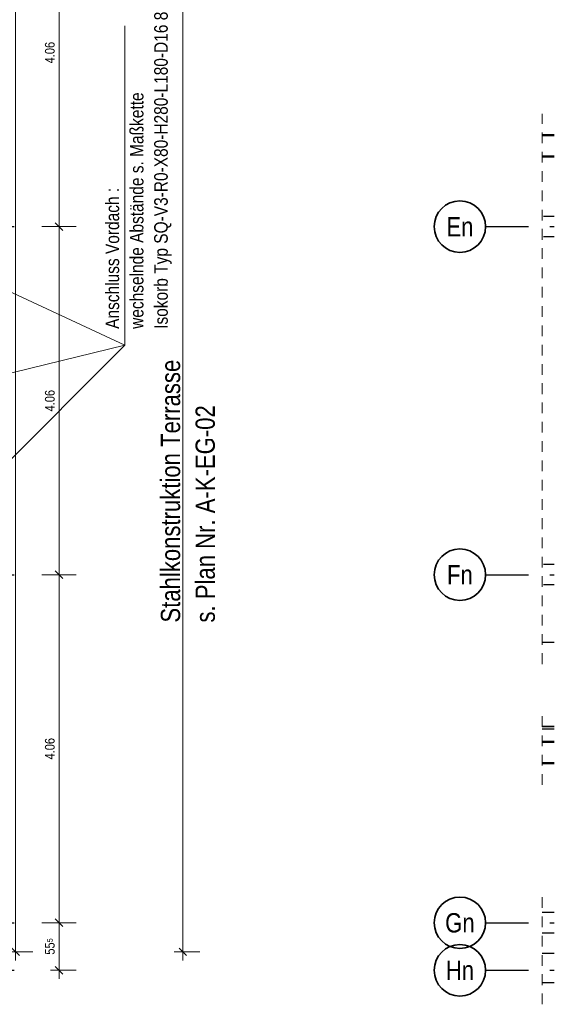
# Model space of a CAD drawing. Header units: millimetres. Extents: x 0 to 60.3, y -32.3 to 42.
# Tile 11 of 57: x 46.1 to 52.3, y -25.2 to -13.7. Entities that reach past the tile are written whole.
import ezdxf
from ezdxf.enums import TextEntityAlignment as Align

# ---------------------------------------------------------------- set-up
doc = ezdxf.new("R2010")
doc.units = ezdxf.units.MM
doc.linetypes.add('DASHDOTX2', pattern=[2, 1, -0.5, 0, -0.5])
doc.linetypes.add('HIDDEN', pattern=[0.375, 0.25, -0.125])
doc.layers.add('Achsen', color=7, linetype='Continuous', lineweight=20)
doc.styles.add('Arial Narrow', font='ARIALN.TTF')
doc.dimstyles.new('Arch_Strakon_dimstyle', dxfattribs={"dimtxt": 15.75, "dimasz": 1, "dimexe": 1.25, "dimexo": 0.0625, "dimgap": 1, "dimtad": 0, "dimdec": 4, "dimzin": 12, "dimdsep": 46, "dimtxsty": 'Arial Narrow', "dimblk": 'Arrowhead_Tick', "dimsah": 1, "dimcen": 0, "dimse1": 1, "dimse2": 1, "dimclrd": 6, "dimclrt": 2, "dimazin": 0, "dimtfac": 1, "dimtdec": 4, "dimtmove": 0, "dimatfit": 3, "dimldrblk": 'NONE', "dimfxl": 1, "dimtvp": 1, "dimtolj": 1, "dimtzin": 0, "dimlwd": 13, "dimarcsym": 2})

# ---------------------------------------------------------------- blocks, each defined once
blk = doc.blocks.new('Arrowhead_Tick')
at = {"color": 0, "linetype": 'Continuous', "lineweight": -2}
for p, q in [((0, 20), (0, -10)), ((-1, 0), (0, 0)), ((10, 0), (0, 0))]:
    blk.add_line(p, q, dxfattribs=at)
at = {"color": 2, "linetype": 'Continuous', "lineweight": 35}
blk.add_line((4.4, 4.4), (-4.4, -4.4), dxfattribs=at)
blk = doc.blocks.new('*D324')
at = {"layer": 'Achsen', "color": 6, "linetype": 'Continuous', "lineweight": 13}
blk.add_line((46.522, -24.805), (46.522, -24.27), dxfattribs=at)
at = {"layer": 'Defpoints', "color": 0}
for p in [(46.23, -24.26), (46.522, -24.26), (46.23, -24.815)]:
    blk.add_point(p, dxfattribs=at)
at = {"layer": 'Achsen', "color": 6, "lineweight": 13, "xscale": 0.01, "yscale": 0.01, "zscale": 0.01}
for p, rotation in [((46.522, -24.26), 90), ((46.522, -24.815), 270)]:
    blk.add_blockref('Arrowhead_Tick', p, dxfattribs=dict(at, rotation=rotation))
at = {"layer": 'Achsen', "color": 3, "lineweight": 35, "insert": (46.415, -24.537), "char_height": 0.1125, "attachment_point": 5, "rotation": 90, "style": 'Arial Narrow'}
blk.add_mtext('\\A1;55{\\A1;\\H.6x;\\S5;}', dxfattribs=at)
blk = doc.blocks.new('_None')
blk = doc.blocks.new('*D325')
at = {"layer": 'Achsen', "color": 6, "linetype": 'Continuous', "lineweight": 13}
blk.add_line((46.522, -24.25), (46.522, -20.21), dxfattribs=at)
at = {"layer": 'Defpoints', "color": 0}
for p in [(46.23, -20.2), (46.522, -20.2), (46.23, -24.26)]:
    blk.add_point(p, dxfattribs=at)
at = {"layer": 'Achsen', "color": 6, "lineweight": 13, "xscale": 0.01, "yscale": 0.01, "zscale": 0.01}
for p, rotation in [((46.522, -20.2), 90), ((46.522, -24.26), 270)]:
    blk.add_blockref('Arrowhead_Tick', p, dxfattribs=dict(at, rotation=rotation))
at = {"layer": 'Achsen', "color": 3, "lineweight": 35, "insert": (46.415, -22.23), "char_height": 0.1125, "attachment_point": 5, "rotation": 90, "style": 'Arial Narrow'}
blk.add_mtext('\\A1;4.06', dxfattribs=at)
blk = doc.blocks.new('*D326')
at = {"layer": 'Achsen', "color": 6, "linetype": 'Continuous', "lineweight": 13}
blk.add_line((46.522, -20.19), (46.522, -16.15), dxfattribs=at)
at = {"layer": 'Defpoints', "color": 0}
for p in [(46.23, -16.14), (46.522, -16.14), (46.23, -20.2)]:
    blk.add_point(p, dxfattribs=at)
at = {"layer": 'Achsen', "color": 6, "lineweight": 13, "xscale": 0.01, "yscale": 0.01, "zscale": 0.01}
for p, rotation in [((46.522, -16.14), 90), ((46.522, -20.2), 270)]:
    blk.add_blockref('Arrowhead_Tick', p, dxfattribs=dict(at, rotation=rotation))
at = {"layer": 'Achsen', "color": 3, "lineweight": 35, "insert": (46.415, -18.17), "char_height": 0.1125, "attachment_point": 5, "rotation": 90, "style": 'Arial Narrow'}
blk.add_mtext('\\A1;4.06', dxfattribs=at)
blk = doc.blocks.new('*D327')
at = {"layer": 'Achsen', "color": 6, "linetype": 'Continuous', "lineweight": 13}
blk.add_line((46.522, -16.13), (46.522, -12.09), dxfattribs=at)
at = {"layer": 'Defpoints', "color": 0}
for p in [(46.23, -12.08), (46.522, -12.08), (46.23, -16.14)]:
    blk.add_point(p, dxfattribs=at)
at = {"layer": 'Achsen', "color": 6, "lineweight": 13, "xscale": 0.01, "yscale": 0.01, "zscale": 0.01}
for p, rotation in [((46.522, -12.08), 90), ((46.522, -16.14), 270)]:
    blk.add_blockref('Arrowhead_Tick', p, dxfattribs=dict(at, rotation=rotation))
at = {"layer": 'Achsen', "color": 3, "lineweight": 35, "insert": (46.415, -14.11), "char_height": 0.1125, "attachment_point": 5, "rotation": 90, "style": 'Arial Narrow'}
blk.add_mtext('\\A1;4.06', dxfattribs=at)
blk = doc.blocks.new('*D358')
at = {"layer": 'Achsen', "color": 6, "linetype": 'Continuous', "lineweight": 13}
blk.add_line((46.016, -24.59), (46.016, -8.45), dxfattribs=at)
at = {"layer": 'Defpoints', "color": 0}
for p in [(43.452, -8.44), (46.016, -8.44), (43.451, -24.6)]:
    blk.add_point(p, dxfattribs=at)
at = {"layer": 'Achsen', "color": 6, "lineweight": 13, "xscale": 0.01, "yscale": 0.01, "zscale": 0.01}
for p, rotation in [((46.016, -8.44), 90), ((46.016, -24.6), 270)]:
    blk.add_blockref('Arrowhead_Tick', p, dxfattribs=dict(at, rotation=rotation))
at = {"layer": 'Achsen', "color": 2, "lineweight": 35, "insert": (45.886, -16.52), "char_height": 0.1575, "attachment_point": 5, "rotation": 90, "style": 'Arial Narrow'}
blk.add_mtext('\\A1;16.16', dxfattribs=at)
blk = doc.blocks.new('*D418')
at = {"layer": 'Achsen', "color": 6, "linetype": 'Continuous', "lineweight": 13}
blk.add_line((47.966, -24.59), (47.966, -7.45), dxfattribs=at)
at = {"layer": 'Defpoints', "color": 0}
for p in [(44.442, -7.44), (47.966, -7.44), (44.442, -24.6)]:
    blk.add_point(p, dxfattribs=at)
at = {"layer": 'Achsen', "color": 6, "lineweight": 13, "xscale": 0.01, "yscale": 0.01, "zscale": 0.01}
for p, rotation in [((47.966, -7.44), 90), ((47.966, -24.6), 270)]:
    blk.add_blockref('Arrowhead_Tick', p, dxfattribs=dict(at, rotation=rotation))

msp = doc.modelspace()

# ---------------------------------------------------------------- linework, layer by layer
at = {"color": 5, "linetype": 'HIDDEN', "lineweight": 18, "ltscale": 0.5}
for p, q in [((52.155575, -21.242203), (52.155575, -14.822493)), ((52.155575, -22.649833), (52.155575, -21.752203)), ((52.155575, -25.211412), (52.155575, -23.889858))]:
    msp.add_line(p, q, dxfattribs=at)
at = {"color": 4, "linetype": 'Continuous', "lineweight": 50}
for p, q in [((52.298193, -15.072493), (52.155575, -15.072493)), ((52.298193, -15.322493), (52.155575, -15.322493)), ((52.298193, -22.149833), (52.155575, -22.149833)), ((52.298193, -22.399833), (52.155575, -22.399833))]:
    msp.add_line(p, q, dxfattribs=at)
at = {"color": 3, "linetype": 'HIDDEN', "lineweight": 25, "ltscale": 0.5}
for p, q in [((52.298193, -16.019846), (52.155575, -16.019846)), ((52.298193, -16.259846), (52.155575, -16.259846)), ((52.298193, -20.07985), (52.155575, -20.07985)), ((52.298193, -20.31985), (52.155575, -20.31985))]:
    msp.add_line(p, q, dxfattribs=at)
at = {"layer": 'Achsen', "color": 5, "linetype": 'Continuous', "lineweight": 18}
for p, q in [((47.289461, -13.797024), (47.289461, -17.524276)), ((47.289461, -17.524276), (44.635591, -16.288523)), ((47.289461, -17.524276), (44.562052, -20.249725)), ((47.289461, -17.524276), (44.569735, -18.187354))]:
    msp.add_line(p, q, dxfattribs=at)
at = {"layer": 'Achsen', "color": 3, "linetype": 'DASHDOTX2', "lineweight": 25, "ltscale": 0.5}
for p, q in [((34.148213, -16.139833), (46.229506, -16.139833)), ((51.497117, -16.139833), (52.298193, -16.139833)), ((34.148213, -20.199833), (46.229506, -20.199833)), ((51.497117, -20.199833), (52.298193, -20.199833)), ((34.148213, -24.259833), (46.229506, -24.259833)), ((51.497117, -24.259833), (52.298193, -24.259833)), ((34.148213, -24.814833), (46.229506, -24.814833)), ((51.497117, -24.814833), (52.298193, -24.814833))]:
    msp.add_line(p, q, dxfattribs=at)
at = {"layer": 'Achsen', "color": 3, "linetype": 'Continuous', "lineweight": 25}
for p, q in [((52.298193, -20.992203), (52.155575, -20.992203)), ((52.298193, -22.002203), (52.155575, -22.002203)), ((52.298193, -24.139858), (52.155575, -24.139858)), ((52.298193, -24.379858), (52.155575, -24.379858)), ((52.298193, -24.619833), (52.155575, -24.619833)), ((52.298193, -24.961412), (52.155575, -24.961412))]:
    msp.add_line(p, q, dxfattribs=at)
at = {"layer": 'Achsen', "color": 2, "linetype": 'Continuous', "lineweight": 35}
msp.add_line((52.298193, -21.972203), (52.155575, -21.972203), dxfattribs=at)
for centre in [(51.197117, -16.139833), (51.197117, -20.199833), (51.197117, -24.259833), (51.197117, -24.814833)]:
    msp.add_circle(centre, 0.3, dxfattribs=at)

# ---------------------------------------------------------------- texts
at = {"layer": 'Achsen', "color": 2, "lineweight": 35, "style": 'Arial Narrow'}
for s, p in [('Isokorb Typ SQ-V3-R0-X80-H280-L180-D16 8 Stück', (47.789684, -17.332112)), ('wechselnde Abstände s. Maßkette', (47.506184, -17.332112)), ('Anschluss Vordach :', (47.222684, -17.332112))]:
    msp.add_text(s, height=0.1575, rotation=90, dxfattribs=at).set_placement(p)
at = {"layer": 'Achsen', "color": 4, "lineweight": 50, "style": 'Arial Narrow'}
for s, p in [('En', (51.197117, -16.140661)), ('Fn', (51.197117, -20.200661)), ('Gn', (51.197117, -24.260661)), ('Hn', (51.197117, -24.815661))]:
    msp.add_text(s, height=0.225, dxfattribs=at).set_placement(p, align=Align.MIDDLE_CENTER)
for s, p in [('Stahlkonstruktion Terrasse', (47.934237, -20.758338)), ('s. Plan Nr. A-K-EG-02', (48.339237, -20.758338))]:
    msp.add_text(s, height=0.225, rotation=90, dxfattribs=at).set_placement(p)

# ---------------------------------------------------------------- dimensions: what is measured, and where the dimension line sits
at = {"layer": 'Achsen', "lineweight": 35}
for base, p1, p2, text, override, picture, middle in [((47.965915, -7.43968), (44.441962, -24.599833), (44.441812, -7.43968), ' ', {"dimscale": 0.01, "dimtxt": 15, "dimasz": 1, "dimgap": 5, "dimtad": 1, "dimjust": 0, "dimtih": 0, "dimtoh": 0, "dimdec": 5, "dimdsep": 46, "dimtxsty": 'Arial Narrow', "dimclrd": 6, "dimclrt": 2, "dimtix": 1, "dimtofl": 255, "dimtmove": 0, "dimatfit": 2, "dimfxl": 0, "dimfxlon": 0, "dimtvp": 33.333333, "dimlwd": 13}, '*D418', (47.965915, -16.019757)), ((46.015915, -8.439833), (43.451377, -24.599833), (43.451607, -8.439833), '16.16', {"dimscale": 0.01, "dimtxt": 15.75, "dimasz": 1, "dimgap": 5, "dimtad": 1, "dimjust": 0, "dimtih": 0, "dimtoh": 0, "dimdec": 5, "dimdsep": 46, "dimtxsty": 'Arial Narrow', "dimclrd": 6, "dimclrt": 2, "dimtix": 1, "dimtofl": 255, "dimtmove": 0, "dimatfit": 2, "dimfxl": 0, "dimfxlon": 0, "dimtvp": 31.746032, "dimlwd": 13}, '*D358', (46.015915, -16.519833)), ((46.522016, -12.079833), (46.229506, -16.139833), (46.229506, -12.079833), '4.06', {"dimscale": 0.01, "dimtxt": 11.25, "dimasz": 1, "dimgap": 5, "dimtad": 1, "dimjust": 0, "dimtih": 0, "dimtoh": 0, "dimdec": 5, "dimdsep": 46, "dimtxsty": 'Arial Narrow', "dimclrd": 6, "dimclrt": 3, "dimtix": 1, "dimtofl": 255, "dimtmove": 0, "dimatfit": 2, "dimfxl": 0, "dimfxlon": 0, "dimtvp": 44.444444, "dimlwd": 13}, '*D327', (46.522016, -14.109833)), ((46.522016, -16.139833), (46.229506, -20.199833), (46.229506, -16.139833), '4.06', {"dimscale": 0.01, "dimtxt": 11.25, "dimasz": 1, "dimgap": 5, "dimtad": 1, "dimjust": 0, "dimtih": 0, "dimtoh": 0, "dimdec": 5, "dimdsep": 46, "dimtxsty": 'Arial Narrow', "dimclrd": 6, "dimclrt": 3, "dimtix": 1, "dimtofl": 255, "dimtmove": 0, "dimatfit": 2, "dimfxl": 0, "dimfxlon": 0, "dimtvp": 44.444444, "dimlwd": 13}, '*D326', (46.522016, -18.169833)), ((46.522016, -20.199833), (46.229506, -24.259833), (46.229506, -20.199833), '4.06', {"dimscale": 0.01, "dimtxt": 11.25, "dimasz": 1, "dimgap": 5, "dimtad": 1, "dimjust": 0, "dimtih": 0, "dimtoh": 0, "dimdec": 5, "dimdsep": 46, "dimtxsty": 'Arial Narrow', "dimclrd": 6, "dimclrt": 3, "dimtix": 1, "dimtofl": 255, "dimtmove": 0, "dimatfit": 2, "dimfxl": 0, "dimfxlon": 0, "dimtvp": 44.444444, "dimlwd": 13}, '*D325', (46.522016, -22.229833)), ((46.522016, -24.259833), (46.229506, -24.814833), (46.229506, -24.259833), '55{\\A1;\\H.6x;\\S5;}', {"dimscale": 0.01, "dimtxt": 11.25, "dimasz": 1, "dimgap": 5, "dimtad": 1, "dimjust": 0, "dimtih": 0, "dimtoh": 0, "dimdec": 5, "dimdsep": 46, "dimtxsty": 'Arial Narrow', "dimclrd": 6, "dimclrt": 3, "dimtix": 1, "dimtofl": 255, "dimtmove": 0, "dimatfit": 2, "dimfxl": 0, "dimfxlon": 0, "dimtvp": 44.444444, "dimlwd": 13}, '*D324', (46.522016, -24.537333))]:
    dim = msp.add_linear_dim(base=base, p1=p1, p2=p2, angle=90, text=text, dimstyle='Arch_Strakon_dimstyle', override=override, dxfattribs=at)
    dim.commit()
    dim.dimension.update_dxf_attribs({"geometry": picture, "text_midpoint": middle, "dimtype": 160})

doc.saveas('drawing.dxf')
